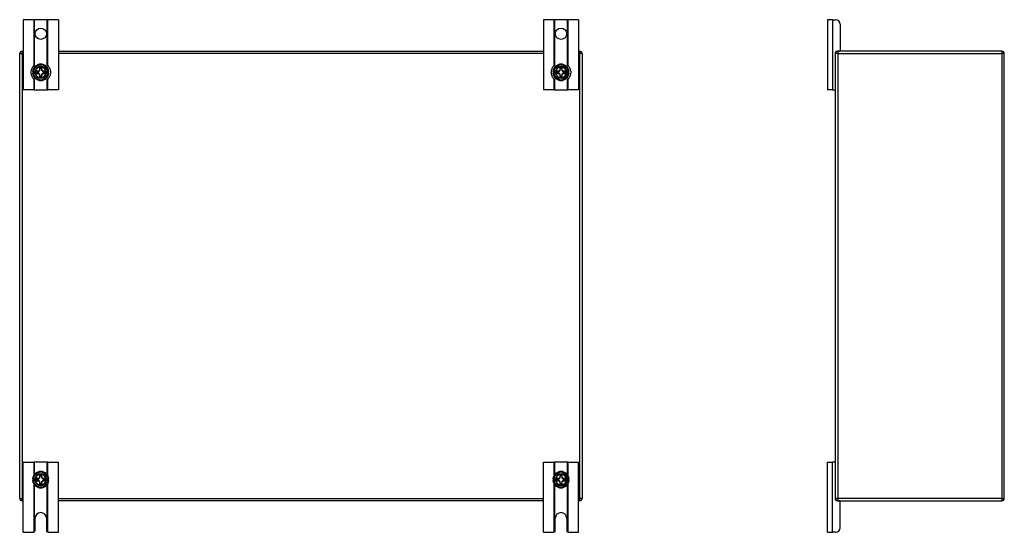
# Model space of a CAD drawing. Header units: inches. Extents: x 7 to 130, y 9 to 81.
# Tile 2 of 10: x 7 to 42, y 36 to 55. Entities that reach past the tile are written whole.
import ezdxf

# ---------------------------------------------------------------- set-up
doc = ezdxf.new("R2010")
doc.units = ezdxf.units.IN
doc.header["$MEASUREMENT"] = 0
doc.layers.add('Visible Edges(ANSI)', color=7, linetype='Continuous', lineweight=25)
doc.layers.add('Visible Tangent Edges(ANSI)', color=7, linetype='Continuous', lineweight=25)

msp = doc.modelspace()

# ---------------------------------------------------------------- linework, layer by layer
at = {"layer": 'Visible Edges(ANSI)'}
for p, q in [((7.259, 54.715), (6.886, 54.715)), ((6.886, 54.715), (6.886, 52.215)), ((7.29, 54.715), (7.259, 54.715)), ((7.732, 54.715), (7.29, 54.715)), ((7.763, 54.715), (7.732, 54.715)), ((8.136, 54.715), (7.763, 54.715)), ((8.136, 54.715), (8.136, 52.215)), ((25.759, 54.715), (25.386, 54.715)), ((25.386, 54.715), (25.386, 52.215)), ((25.79, 54.715), (25.759, 54.715)), ((26.232, 54.715), (25.79, 54.715)), ((26.263, 54.715), (26.232, 54.715)), ((26.636, 54.715), (26.263, 54.715)), ((26.636, 54.715), (26.636, 52.215)), ((35.67, 54.715), (35.483, 54.715)), ((35.483, 54.715), (35.483, 52.215)), ((35.67, 54.715), (35.777, 54.715)), ((35.933, 54.559), (35.933, 53.621)), ((6.845, 53.59), (6.886, 53.59)), ((8.136, 53.59), (25.386, 53.59)), ((26.636, 53.59), (26.677, 53.59)), ((35.806, 53.59), (35.859, 53.59)), ((41.691, 53.59), (35.859, 53.59)), ((6.761, 37.674), (6.761, 53.506)), ((26.761, 53.506), (26.761, 37.674)), ((35.775, 53.506), (35.775, 53.559)), ((35.775, 37.674), (35.775, 53.506)), ((41.775, 37.674), (41.775, 53.506)), ((7.222, 52.874), (7.252, 52.874)), ((7.252, 52.874), (7.309, 52.874)), ((7.309, 52.874), (7.317, 52.874)), ((7.317, 52.874), (7.324, 52.874)), ((7.324, 52.874), (7.442, 52.874)), ((7.373, 52.807), (7.373, 52.874)), ((7.442, 52.874), (7.438, 52.881)), ((7.442, 52.874), (7.478, 52.91)), ((7.47, 52.986), (7.478, 52.978)), ((7.47, 52.913), (7.478, 52.91)), ((7.478, 52.91), (7.478, 52.978)), ((7.478, 52.978), (7.545, 52.978)), ((7.545, 52.978), (7.553, 52.986)), ((7.545, 52.978), (7.545, 52.91)), ((7.545, 52.91), (7.553, 52.913)), ((7.545, 52.91), (7.581, 52.874)), ((7.581, 52.874), (7.584, 52.881)), ((7.581, 52.874), (7.698, 52.874)), ((7.649, 52.874), (7.649, 52.807)), ((7.698, 52.874), (7.705, 52.874)), ((7.705, 52.874), (7.713, 52.874)), ((7.713, 52.874), (7.77, 52.874)), ((7.77, 52.874), (7.8, 52.874)), ((25.722, 52.874), (25.752, 52.874)), ((25.752, 52.874), (25.809, 52.874)), ((25.809, 52.874), (25.817, 52.874)), ((25.817, 52.874), (25.824, 52.874)), ((25.824, 52.874), (25.942, 52.874)), ((25.873, 52.807), (25.873, 52.874)), ((25.942, 52.874), (25.938, 52.881)), ((25.942, 52.874), (25.978, 52.91)), ((25.97, 52.986), (25.978, 52.978)), ((25.97, 52.913), (25.978, 52.91)), ((25.978, 52.91), (25.978, 52.978)), ((25.978, 52.978), (26.045, 52.978)), ((26.045, 52.978), (26.053, 52.986)), ((26.045, 52.978), (26.045, 52.91)), ((26.045, 52.91), (26.053, 52.913)), ((26.045, 52.91), (26.081, 52.874)), ((26.081, 52.874), (26.084, 52.881)), ((26.081, 52.874), (26.198, 52.874)), ((26.149, 52.874), (26.149, 52.807)), ((26.198, 52.874), (26.205, 52.874)), ((26.205, 52.874), (26.213, 52.874)), ((26.213, 52.874), (26.27, 52.874)), ((26.27, 52.874), (26.3, 52.874)), ((7.252, 52.807), (7.222, 52.807)), ((7.309, 52.807), (7.252, 52.807)), ((7.317, 52.807), (7.309, 52.807)), ((7.324, 52.807), (7.317, 52.807)), ((7.442, 52.807), (7.324, 52.807)), ((7.442, 52.807), (7.438, 52.799)), ((7.478, 52.771), (7.442, 52.807)), ((7.478, 52.771), (7.47, 52.767)), ((7.478, 52.702), (7.47, 52.694)), ((7.478, 52.702), (7.478, 52.771)), ((7.545, 52.702), (7.478, 52.702)), ((7.581, 52.807), (7.545, 52.771)), ((7.553, 52.767), (7.545, 52.771)), ((7.545, 52.771), (7.545, 52.702)), ((7.553, 52.694), (7.545, 52.702)), ((7.698, 52.807), (7.581, 52.807)), ((7.581, 52.807), (7.584, 52.799)), ((7.705, 52.807), (7.698, 52.807)), ((7.713, 52.807), (7.705, 52.807)), ((7.77, 52.807), (7.713, 52.807)), ((7.8, 52.807), (7.77, 52.807)), ((25.752, 52.807), (25.722, 52.807)), ((25.809, 52.807), (25.752, 52.807)), ((25.817, 52.807), (25.809, 52.807)), ((25.824, 52.807), (25.817, 52.807)), ((25.942, 52.807), (25.824, 52.807)), ((25.942, 52.807), (25.938, 52.799)), ((25.978, 52.771), (25.942, 52.807)), ((25.978, 52.771), (25.97, 52.767)), ((25.978, 52.702), (25.97, 52.694)), ((25.978, 52.702), (25.978, 52.771)), ((26.045, 52.702), (25.978, 52.702)), ((26.081, 52.807), (26.045, 52.771)), ((26.053, 52.767), (26.045, 52.771)), ((26.045, 52.771), (26.045, 52.702)), ((26.053, 52.694), (26.045, 52.702)), ((26.198, 52.807), (26.081, 52.807)), ((26.081, 52.807), (26.084, 52.799)), ((26.205, 52.807), (26.198, 52.807)), ((26.213, 52.807), (26.205, 52.807)), ((26.27, 52.807), (26.213, 52.807)), ((26.3, 52.807), (26.27, 52.807)), ((7.259, 52.215), (6.886, 52.215)), ((7.259, 52.215), (7.29, 52.215)), ((7.29, 52.215), (7.732, 52.215)), ((7.732, 52.215), (7.763, 52.215)), ((8.136, 52.215), (7.763, 52.215)), ((25.759, 52.215), (25.386, 52.215)), ((25.759, 52.215), (25.79, 52.215)), ((25.79, 52.215), (26.232, 52.215)), ((26.232, 52.215), (26.263, 52.215)), ((26.636, 52.215), (26.263, 52.215)), ((35.67, 52.215), (35.483, 52.215)), ((35.67, 52.215), (35.744, 52.215)), ((35.775, 52.215), (35.744, 52.215)), ((6.886, 38.965), (7.259, 38.965)), ((6.886, 36.465), (6.886, 38.965)), ((7.29, 38.965), (7.259, 38.965)), ((7.732, 38.965), (7.29, 38.965)), ((7.763, 38.965), (7.732, 38.965)), ((7.763, 38.965), (8.136, 38.965)), ((8.136, 36.465), (8.136, 38.965)), ((25.386, 38.965), (25.759, 38.965)), ((25.386, 36.465), (25.386, 38.965)), ((25.79, 38.965), (25.759, 38.965)), ((26.232, 38.965), (25.79, 38.965)), ((26.263, 38.965), (26.232, 38.965)), ((26.263, 38.965), (26.636, 38.965)), ((26.636, 36.465), (26.636, 38.965)), ((35.483, 38.965), (35.67, 38.965)), ((35.483, 36.465), (35.483, 38.965)), ((35.744, 38.965), (35.67, 38.965)), ((35.744, 38.965), (35.775, 38.965)), ((7.222, 38.374), (7.252, 38.374)), ((7.252, 38.307), (7.222, 38.307)), ((7.252, 38.374), (7.309, 38.374)), ((7.309, 38.307), (7.252, 38.307)), ((7.309, 38.374), (7.317, 38.374)), ((7.317, 38.307), (7.309, 38.307)), ((7.317, 38.374), (7.324, 38.374)), ((7.324, 38.307), (7.317, 38.307)), ((7.324, 38.374), (7.442, 38.374)), ((7.442, 38.307), (7.324, 38.307)), ((7.373, 38.307), (7.373, 38.374)), ((7.442, 38.374), (7.438, 38.381)), ((7.442, 38.307), (7.438, 38.299)), ((7.442, 38.374), (7.478, 38.41)), ((7.478, 38.271), (7.442, 38.307)), ((7.47, 38.486), (7.478, 38.478)), ((7.47, 38.413), (7.478, 38.41)), ((7.478, 38.271), (7.47, 38.267)), ((7.478, 38.202), (7.47, 38.194)), ((7.478, 38.41), (7.478, 38.478)), ((7.478, 38.478), (7.545, 38.478)), ((7.478, 38.202), (7.478, 38.271)), ((7.545, 38.202), (7.478, 38.202)), ((7.545, 38.478), (7.553, 38.486)), ((7.545, 38.478), (7.545, 38.41)), ((7.545, 38.41), (7.553, 38.413)), ((7.545, 38.41), (7.581, 38.374)), ((7.581, 38.307), (7.545, 38.271)), ((7.553, 38.267), (7.545, 38.271)), ((7.545, 38.271), (7.545, 38.202)), ((7.553, 38.194), (7.545, 38.202)), ((7.581, 38.374), (7.584, 38.381)), ((7.581, 38.374), (7.698, 38.374)), ((7.698, 38.307), (7.581, 38.307)), ((7.581, 38.307), (7.584, 38.299)), ((7.649, 38.374), (7.649, 38.307)), ((7.698, 38.374), (7.705, 38.374)), ((7.705, 38.307), (7.698, 38.307)), ((7.705, 38.374), (7.713, 38.374)), ((7.713, 38.307), (7.705, 38.307)), ((7.713, 38.374), (7.77, 38.374)), ((7.77, 38.307), (7.713, 38.307)), ((7.77, 38.374), (7.8, 38.374)), ((7.8, 38.307), (7.77, 38.307)), ((25.722, 38.374), (25.752, 38.374)), ((25.752, 38.307), (25.722, 38.307)), ((25.752, 38.374), (25.809, 38.374)), ((25.809, 38.307), (25.752, 38.307)), ((25.809, 38.374), (25.817, 38.374)), ((25.817, 38.307), (25.809, 38.307)), ((25.817, 38.374), (25.824, 38.374)), ((25.824, 38.307), (25.817, 38.307)), ((25.824, 38.374), (25.942, 38.374)), ((25.942, 38.307), (25.824, 38.307)), ((25.873, 38.307), (25.873, 38.374)), ((25.942, 38.374), (25.938, 38.381)), ((25.942, 38.307), (25.938, 38.299)), ((25.942, 38.374), (25.978, 38.41)), ((25.978, 38.271), (25.942, 38.307)), ((25.97, 38.486), (25.978, 38.478)), ((25.97, 38.413), (25.978, 38.41)), ((25.978, 38.271), (25.97, 38.267)), ((25.978, 38.202), (25.97, 38.194)), ((25.978, 38.41), (25.978, 38.478)), ((25.978, 38.478), (26.045, 38.478)), ((25.978, 38.202), (25.978, 38.271)), ((26.045, 38.202), (25.978, 38.202)), ((26.045, 38.478), (26.053, 38.486)), ((26.045, 38.478), (26.045, 38.41)), ((26.045, 38.41), (26.053, 38.413)), ((26.045, 38.41), (26.081, 38.374)), ((26.081, 38.307), (26.045, 38.271)), ((26.053, 38.267), (26.045, 38.271)), ((26.045, 38.271), (26.045, 38.202)), ((26.053, 38.194), (26.045, 38.202)), ((26.081, 38.374), (26.084, 38.381)), ((26.081, 38.374), (26.198, 38.374)), ((26.198, 38.307), (26.081, 38.307)), ((26.081, 38.307), (26.084, 38.299)), ((26.149, 38.374), (26.149, 38.307)), ((26.198, 38.374), (26.205, 38.374)), ((26.205, 38.307), (26.198, 38.307)), ((26.205, 38.374), (26.213, 38.374)), ((26.213, 38.307), (26.205, 38.307)), ((26.213, 38.374), (26.27, 38.374)), ((26.27, 38.307), (26.213, 38.307)), ((26.27, 38.374), (26.3, 38.374)), ((26.3, 38.307), (26.27, 38.307)), ((6.886, 37.59), (6.845, 37.59)), ((25.386, 37.59), (8.136, 37.59)), ((26.677, 37.59), (26.636, 37.59)), ((35.775, 37.621), (35.775, 37.674)), ((35.859, 37.59), (35.806, 37.59)), ((35.859, 37.59), (41.691, 37.59)), ((35.933, 36.621), (35.933, 37.559)), ((7.308, 36.527), (7.308, 36.965)), ((7.714, 36.965), (7.714, 36.527)), ((25.808, 36.527), (25.808, 36.965)), ((26.214, 36.965), (26.214, 36.527)), ((6.886, 36.465), (7.246, 36.465)), ((7.776, 36.465), (8.136, 36.465)), ((25.386, 36.465), (25.746, 36.465)), ((26.276, 36.465), (26.636, 36.465)), ((35.483, 36.465), (35.67, 36.465)), ((35.777, 36.465), (35.67, 36.465))]:
    msp.add_line(p, q, dxfattribs=at)
at = {"layer": 'Visible Edges(ANSI)', "flags": 128}
for points in [[(7.259, 52.605), (7.254, 52.611), (7.246, 52.621), (7.236, 52.634), (7.225, 52.649), (7.213, 52.668), (7.201, 52.69), (7.191, 52.712), (7.183, 52.736), (7.176, 52.761), (7.171, 52.788), (7.168, 52.814), (7.167, 52.84), (7.168, 52.866), (7.171, 52.892), (7.176, 52.919), (7.183, 52.944), (7.191, 52.968), (7.201, 52.99), (7.213, 53.012), (7.225, 53.031), (7.236, 53.047), (7.246, 53.06), (7.254, 53.069), (7.259, 53.075)], [(7.259, 53.075), (7.26, 53.076), (7.26, 53.076), (7.261, 53.077), (7.262, 53.078), (7.263, 53.079), (7.264, 53.08), (7.265, 53.081), (7.266, 53.082), (7.267, 53.083), (7.268, 53.084), (7.269, 53.085), (7.271, 53.087), (7.272, 53.088), (7.274, 53.09), (7.275, 53.091), (7.277, 53.093), (7.278, 53.094), (7.28, 53.095), (7.282, 53.097), (7.283, 53.098), (7.285, 53.1), (7.287, 53.101), (7.288, 53.103), (7.29, 53.104)], [(7.732, 53.104), (7.734, 53.103), (7.736, 53.101), (7.737, 53.1), (7.739, 53.098), (7.741, 53.097), (7.742, 53.095), (7.744, 53.094), (7.746, 53.093), (7.747, 53.091), (7.749, 53.09), (7.75, 53.088), (7.752, 53.087), (7.753, 53.085), (7.754, 53.084), (7.756, 53.083), (7.757, 53.082), (7.758, 53.081), (7.759, 53.08), (7.76, 53.079), (7.761, 53.078), (7.762, 53.077), (7.762, 53.076), (7.763, 53.076), (7.763, 53.075)], [(7.763, 53.075), (7.768, 53.069), (7.777, 53.06), (7.787, 53.047), (7.798, 53.031), (7.81, 53.012), (7.821, 52.99), (7.831, 52.968), (7.84, 52.944), (7.847, 52.919), (7.852, 52.892), (7.855, 52.866), (7.856, 52.84), (7.855, 52.814), (7.852, 52.788), (7.847, 52.761), (7.84, 52.736), (7.831, 52.712), (7.821, 52.69), (7.81, 52.668), (7.798, 52.649), (7.787, 52.634), (7.777, 52.621), (7.768, 52.611), (7.763, 52.605)], [(25.759, 52.605), (25.754, 52.611), (25.746, 52.621), (25.736, 52.634), (25.725, 52.649), (25.713, 52.668), (25.701, 52.69), (25.691, 52.712), (25.683, 52.736), (25.676, 52.761), (25.671, 52.788), (25.668, 52.814), (25.667, 52.84), (25.668, 52.866), (25.671, 52.892), (25.676, 52.919), (25.683, 52.944), (25.691, 52.968), (25.701, 52.99), (25.713, 53.012), (25.725, 53.031), (25.736, 53.047), (25.746, 53.06), (25.754, 53.069), (25.759, 53.075)], [(25.759, 53.075), (25.76, 53.076), (25.76, 53.076), (25.761, 53.077), (25.762, 53.078), (25.763, 53.079), (25.764, 53.08), (25.765, 53.081), (25.766, 53.082), (25.767, 53.083), (25.768, 53.084), (25.769, 53.085), (25.771, 53.087), (25.772, 53.088), (25.774, 53.09), (25.775, 53.091), (25.777, 53.093), (25.778, 53.094), (25.78, 53.095), (25.782, 53.097), (25.783, 53.098), (25.785, 53.1), (25.787, 53.101), (25.788, 53.103), (25.79, 53.104)], [(26.232, 53.104), (26.234, 53.103), (26.236, 53.101), (26.237, 53.1), (26.239, 53.098), (26.241, 53.097), (26.242, 53.095), (26.244, 53.094), (26.246, 53.093), (26.247, 53.091), (26.249, 53.09), (26.25, 53.088), (26.252, 53.087), (26.253, 53.085), (26.254, 53.084), (26.256, 53.083), (26.257, 53.082), (26.258, 53.081), (26.259, 53.08), (26.26, 53.079), (26.261, 53.078), (26.262, 53.077), (26.262, 53.076), (26.263, 53.076), (26.263, 53.075)], [(26.263, 53.075), (26.268, 53.069), (26.277, 53.06), (26.287, 53.047), (26.298, 53.031), (26.31, 53.012), (26.321, 52.99), (26.331, 52.968), (26.34, 52.944), (26.347, 52.919), (26.352, 52.892), (26.355, 52.866), (26.356, 52.84), (26.355, 52.814), (26.352, 52.788), (26.347, 52.761), (26.34, 52.736), (26.331, 52.712), (26.321, 52.69), (26.31, 52.668), (26.298, 52.649), (26.287, 52.634), (26.277, 52.621), (26.268, 52.611), (26.263, 52.605)], [(7.29, 52.576), (7.288, 52.577), (7.287, 52.579), (7.285, 52.58), (7.283, 52.582), (7.282, 52.583), (7.28, 52.585), (7.278, 52.586), (7.277, 52.588), (7.275, 52.589), (7.274, 52.591), (7.272, 52.592), (7.271, 52.593), (7.269, 52.595), (7.268, 52.596), (7.267, 52.597), (7.266, 52.598), (7.265, 52.6), (7.264, 52.601), (7.263, 52.602), (7.262, 52.603), (7.261, 52.603), (7.26, 52.604), (7.26, 52.605), (7.259, 52.605)], [(7.763, 52.605), (7.763, 52.605), (7.762, 52.604), (7.762, 52.603), (7.761, 52.603), (7.76, 52.602), (7.759, 52.601), (7.758, 52.6), (7.757, 52.598), (7.756, 52.597), (7.754, 52.596), (7.753, 52.595), (7.752, 52.593), (7.75, 52.592), (7.749, 52.591), (7.747, 52.589), (7.746, 52.588), (7.744, 52.586), (7.742, 52.585), (7.741, 52.583), (7.739, 52.582), (7.737, 52.58), (7.736, 52.579), (7.734, 52.577), (7.732, 52.576)], [(25.79, 52.576), (25.788, 52.577), (25.787, 52.579), (25.785, 52.58), (25.783, 52.582), (25.782, 52.583), (25.78, 52.585), (25.778, 52.586), (25.777, 52.588), (25.775, 52.589), (25.774, 52.591), (25.772, 52.592), (25.771, 52.593), (25.769, 52.595), (25.768, 52.596), (25.767, 52.597), (25.766, 52.598), (25.765, 52.6), (25.764, 52.601), (25.763, 52.602), (25.762, 52.603), (25.761, 52.603), (25.76, 52.604), (25.76, 52.605), (25.759, 52.605)], [(26.263, 52.605), (26.263, 52.605), (26.262, 52.604), (26.262, 52.603), (26.261, 52.603), (26.26, 52.602), (26.259, 52.601), (26.258, 52.6), (26.257, 52.598), (26.256, 52.597), (26.254, 52.596), (26.253, 52.595), (26.252, 52.593), (26.25, 52.592), (26.249, 52.591), (26.247, 52.589), (26.246, 52.588), (26.244, 52.586), (26.242, 52.585), (26.241, 52.583), (26.239, 52.582), (26.237, 52.58), (26.236, 52.579), (26.234, 52.577), (26.232, 52.576)], [(7.259, 36.467), (7.259, 36.466), (7.259, 36.466), (7.258, 36.466), (7.258, 36.466), (7.258, 36.466), (7.257, 36.466), (7.257, 36.466), (7.256, 36.466), (7.256, 36.466), (7.255, 36.466), (7.255, 36.466), (7.254, 36.466), (7.254, 36.466), (7.253, 36.465), (7.253, 36.465), (7.252, 36.465), (7.251, 36.465), (7.251, 36.465), (7.25, 36.465), (7.249, 36.465), (7.249, 36.465), (7.248, 36.465), (7.247, 36.465), (7.246, 36.465)], [(7.29, 36.483), (7.289, 36.482), (7.287, 36.481), (7.286, 36.479), (7.284, 36.478), (7.282, 36.477), (7.281, 36.476), (7.279, 36.474), (7.277, 36.473), (7.276, 36.473), (7.274, 36.472), (7.273, 36.471), (7.271, 36.47), (7.27, 36.47), (7.268, 36.469), (7.267, 36.469), (7.266, 36.468), (7.264, 36.468), (7.263, 36.468), (7.262, 36.467), (7.262, 36.467), (7.261, 36.467), (7.26, 36.467), (7.26, 36.467), (7.259, 36.467)], [(7.763, 36.467), (7.763, 36.467), (7.762, 36.467), (7.762, 36.467), (7.761, 36.467), (7.76, 36.467), (7.759, 36.468), (7.758, 36.468), (7.757, 36.468), (7.756, 36.469), (7.754, 36.469), (7.753, 36.47), (7.751, 36.47), (7.75, 36.471), (7.748, 36.472), (7.747, 36.473), (7.745, 36.473), (7.743, 36.474), (7.742, 36.476), (7.74, 36.477), (7.739, 36.478), (7.737, 36.479), (7.735, 36.481), (7.734, 36.482), (7.732, 36.483)], [(7.776, 36.465), (7.775, 36.465), (7.775, 36.465), (7.774, 36.465), (7.773, 36.465), (7.773, 36.465), (7.772, 36.465), (7.771, 36.465), (7.771, 36.465), (7.77, 36.465), (7.769, 36.465), (7.769, 36.466), (7.768, 36.466), (7.768, 36.466), (7.767, 36.466), (7.767, 36.466), (7.766, 36.466), (7.766, 36.466), (7.765, 36.466), (7.765, 36.466), (7.764, 36.466), (7.764, 36.466), (7.764, 36.466), (7.763, 36.466), (7.763, 36.467)], [(25.759, 36.467), (25.759, 36.466), (25.759, 36.466), (25.758, 36.466), (25.758, 36.466), (25.758, 36.466), (25.757, 36.466), (25.757, 36.466), (25.756, 36.466), (25.756, 36.466), (25.755, 36.466), (25.755, 36.466), (25.754, 36.466), (25.754, 36.466), (25.753, 36.465), (25.753, 36.465), (25.752, 36.465), (25.751, 36.465), (25.751, 36.465), (25.75, 36.465), (25.749, 36.465), (25.749, 36.465), (25.748, 36.465), (25.747, 36.465), (25.746, 36.465)], [(25.79, 36.483), (25.789, 36.482), (25.787, 36.481), (25.786, 36.479), (25.784, 36.478), (25.782, 36.477), (25.781, 36.476), (25.779, 36.474), (25.777, 36.473), (25.776, 36.473), (25.774, 36.472), (25.773, 36.471), (25.771, 36.47), (25.77, 36.47), (25.768, 36.469), (25.767, 36.469), (25.766, 36.468), (25.764, 36.468), (25.763, 36.468), (25.762, 36.467), (25.762, 36.467), (25.761, 36.467), (25.76, 36.467), (25.76, 36.467), (25.759, 36.467)], [(26.263, 36.467), (26.263, 36.467), (26.262, 36.467), (26.262, 36.467), (26.261, 36.467), (26.26, 36.467), (26.259, 36.468), (26.258, 36.468), (26.257, 36.468), (26.256, 36.469), (26.254, 36.469), (26.253, 36.47), (26.251, 36.47), (26.25, 36.471), (26.248, 36.472), (26.247, 36.473), (26.245, 36.473), (26.243, 36.474), (26.242, 36.476), (26.24, 36.477), (26.239, 36.478), (26.237, 36.479), (26.235, 36.481), (26.234, 36.482), (26.232, 36.483)], [(26.276, 36.465), (26.275, 36.465), (26.275, 36.465), (26.274, 36.465), (26.273, 36.465), (26.273, 36.465), (26.272, 36.465), (26.271, 36.465), (26.271, 36.465), (26.27, 36.465), (26.269, 36.465), (26.269, 36.466), (26.268, 36.466), (26.268, 36.466), (26.267, 36.466), (26.267, 36.466), (26.266, 36.466), (26.266, 36.466), (26.265, 36.466), (26.265, 36.466), (26.264, 36.466), (26.264, 36.466), (26.264, 36.466), (26.263, 36.466), (26.263, 36.467)]]:
    msp.add_lwpolyline(points, dxfattribs=at)
at = {"layer": 'Visible Edges(ANSI)'}
for centre in [(7.511, 54.215), (26.011, 54.215)]:
    msp.add_circle(centre, 0.203, dxfattribs=at)
for centre, radius, start, end in [((35.777, 54.559), 0.156, 0, 90), ((6.845, 53.506), 0.084, 90, 180), ((26.677, 53.506), 0.084, 0, 90), ((35.859, 53.506), 0.084, 90, 180), ((35.806, 53.559), 0.031, 90, 180), ((35.902, 53.621), 0.031, 270, 0), ((41.691, 53.506), 0.084, 0, 90), ((7.511, 52.84), 0.291, 6.6104, 173.3896), ((7.511, 52.84), 0.269, 172.8461, 187.1539), ((7.511, 52.84), 0.197, 9.7878, 170.2122), ((7.511, 52.84), 0.269, 352.8461, 7.1539), ((26.011, 52.84), 0.291, 6.6104, 173.3896), ((26.011, 52.84), 0.269, 172.8461, 187.1539), ((26.011, 52.84), 0.197, 9.7878, 170.2122), ((26.011, 52.84), 0.269, 352.8461, 7.1539), ((7.511, 52.84), 0.291, 186.6104, 353.3896), ((7.511, 52.84), 0.197, 189.7878, 350.2122), ((26.011, 52.84), 0.291, 186.6104, 353.3896), ((26.011, 52.84), 0.197, 189.7878, 350.2122), ((35.744, 52.246), 0.031, 270, 0), ((35.744, 38.934), 0.031, 0, 90), ((7.511, 38.34), 0.291, 6.6104, 173.3896), ((7.511, 38.34), 0.197, 9.7878, 170.2122), ((26.011, 38.34), 0.291, 6.6104, 173.3896), ((26.011, 38.34), 0.197, 9.7878, 170.2122), ((7.511, 38.34), 0.291, 186.6104, 353.3896), ((7.511, 38.34), 0.269, 172.8461, 187.1539), ((7.511, 38.34), 0.197, 189.7878, 350.2122), ((7.511, 38.34), 0.269, 352.8461, 7.1539), ((26.011, 38.34), 0.291, 186.6104, 353.3896), ((26.011, 38.34), 0.269, 172.8461, 187.1539), ((26.011, 38.34), 0.197, 189.7878, 350.2122), ((26.011, 38.34), 0.269, 352.8461, 7.1539), ((6.845, 37.674), 0.084, 180, 270), ((26.677, 37.674), 0.084, 270, 0), ((35.859, 37.674), 0.084, 180, 270), ((35.806, 37.621), 0.031, 180, 270), ((35.902, 37.559), 0.031, 0, 90), ((41.691, 37.674), 0.084, 270, 0), ((7.511, 36.965), 0.203, 0, 180), ((26.011, 36.965), 0.203, 0, 180), ((7.246, 36.527), 0.062, 314.9335, 0), ((7.776, 36.527), 0.062, 180, 225.0665), ((25.746, 36.527), 0.062, 314.9335, 0), ((26.276, 36.527), 0.062, 180, 225.0665), ((35.777, 36.621), 0.156, 270, 0)]:
    msp.add_arc(centre, radius, start, end, dxfattribs=at)
at = {"layer": 'Visible Tangent Edges(ANSI)'}
for p, q in [((7.259, 54.715), (7.259, 53.075)), ((7.29, 53.104), (7.29, 54.715)), ((7.732, 54.715), (7.732, 53.104)), ((7.763, 53.075), (7.763, 54.715)), ((25.759, 54.715), (25.759, 53.075)), ((25.79, 53.104), (25.79, 54.715)), ((26.232, 54.715), (26.232, 53.104)), ((26.263, 53.075), (26.263, 54.715)), ((35.67, 54.715), (35.67, 52.215)), ((6.845, 53.59), (6.845, 53.506)), ((26.677, 53.59), (26.677, 53.506)), ((35.859, 53.59), (35.859, 53.506)), ((41.691, 53.59), (41.691, 53.506)), ((6.761, 53.506), (6.845, 53.506)), ((6.886, 53.506), (6.845, 53.506)), ((6.845, 53.506), (6.845, 37.674)), ((25.386, 53.506), (8.136, 53.506)), ((26.677, 53.506), (26.636, 53.506)), ((26.761, 53.506), (26.677, 53.506)), ((26.677, 37.674), (26.677, 53.506)), ((35.859, 53.506), (35.775, 53.506)), ((35.859, 53.506), (41.691, 53.506)), ((35.859, 53.506), (35.859, 37.674)), ((41.691, 53.506), (41.691, 37.674)), ((41.775, 53.506), (41.691, 53.506)), ((7.319, 52.883), (7.327, 52.881)), ((7.438, 52.881), (7.327, 52.881)), ((7.47, 52.913), (7.438, 52.881)), ((7.47, 52.986), (7.47, 52.913)), ((7.553, 52.986), (7.47, 52.986)), ((7.553, 52.913), (7.553, 52.986)), ((7.584, 52.881), (7.553, 52.913)), ((7.696, 52.881), (7.584, 52.881)), ((7.703, 52.883), (7.696, 52.881)), ((25.819, 52.883), (25.827, 52.881)), ((25.938, 52.881), (25.827, 52.881)), ((25.97, 52.913), (25.938, 52.881)), ((25.97, 52.986), (25.97, 52.913)), ((26.053, 52.986), (25.97, 52.986)), ((26.053, 52.913), (26.053, 52.986)), ((26.084, 52.881), (26.053, 52.913)), ((26.196, 52.881), (26.084, 52.881)), ((26.203, 52.883), (26.196, 52.881)), ((7.259, 52.605), (7.259, 52.215)), ((7.29, 52.215), (7.29, 52.576)), ((7.319, 52.797), (7.327, 52.799)), ((7.327, 52.799), (7.438, 52.799)), ((7.438, 52.799), (7.47, 52.767)), ((7.47, 52.767), (7.47, 52.694)), ((7.47, 52.694), (7.553, 52.694)), ((7.553, 52.767), (7.584, 52.799)), ((7.553, 52.694), (7.553, 52.767)), ((7.584, 52.799), (7.696, 52.799)), ((7.703, 52.797), (7.696, 52.799)), ((7.732, 52.576), (7.732, 52.215)), ((7.763, 52.215), (7.763, 52.605)), ((25.759, 52.605), (25.759, 52.215)), ((25.79, 52.215), (25.79, 52.576)), ((25.819, 52.797), (25.827, 52.799)), ((25.827, 52.799), (25.938, 52.799)), ((25.938, 52.799), (25.97, 52.767)), ((25.97, 52.767), (25.97, 52.694)), ((25.97, 52.694), (26.053, 52.694)), ((26.053, 52.767), (26.084, 52.799)), ((26.053, 52.694), (26.053, 52.767)), ((26.084, 52.799), (26.196, 52.799)), ((26.203, 52.797), (26.196, 52.799)), ((26.232, 52.576), (26.232, 52.215)), ((26.263, 52.215), (26.263, 52.605)), ((7.259, 38.965), (7.259, 38.485)), ((7.29, 38.529), (7.29, 38.965)), ((7.732, 38.965), (7.732, 38.529)), ((7.763, 38.485), (7.763, 38.965)), ((25.759, 38.965), (25.759, 38.485)), ((25.79, 38.529), (25.79, 38.965)), ((26.232, 38.965), (26.232, 38.529)), ((26.263, 38.485), (26.263, 38.965)), ((35.67, 36.465), (35.67, 38.965)), ((7.259, 38.195), (7.259, 36.467)), ((7.319, 38.383), (7.327, 38.381)), ((7.319, 38.297), (7.327, 38.299)), ((7.438, 38.381), (7.327, 38.381)), ((7.327, 38.299), (7.438, 38.299)), ((7.47, 38.413), (7.438, 38.381)), ((7.438, 38.299), (7.47, 38.267)), ((7.47, 38.486), (7.47, 38.413)), ((7.553, 38.486), (7.47, 38.486)), ((7.47, 38.267), (7.47, 38.194)), ((7.47, 38.194), (7.553, 38.194)), ((7.553, 38.413), (7.553, 38.486)), ((7.584, 38.381), (7.553, 38.413)), ((7.553, 38.267), (7.584, 38.299)), ((7.553, 38.194), (7.553, 38.267)), ((7.696, 38.381), (7.584, 38.381)), ((7.584, 38.299), (7.696, 38.299)), ((7.703, 38.383), (7.696, 38.381)), ((7.703, 38.297), (7.696, 38.299)), ((7.763, 36.467), (7.763, 38.195)), ((25.759, 38.195), (25.759, 36.467)), ((25.819, 38.383), (25.827, 38.381)), ((25.819, 38.297), (25.827, 38.299)), ((25.938, 38.381), (25.827, 38.381)), ((25.827, 38.299), (25.938, 38.299)), ((25.97, 38.413), (25.938, 38.381)), ((25.938, 38.299), (25.97, 38.267)), ((25.97, 38.486), (25.97, 38.413)), ((26.053, 38.486), (25.97, 38.486)), ((25.97, 38.267), (25.97, 38.194)), ((25.97, 38.194), (26.053, 38.194)), ((26.053, 38.413), (26.053, 38.486)), ((26.084, 38.381), (26.053, 38.413)), ((26.053, 38.267), (26.084, 38.299)), ((26.053, 38.194), (26.053, 38.267)), ((26.196, 38.381), (26.084, 38.381)), ((26.084, 38.299), (26.196, 38.299)), ((26.203, 38.383), (26.196, 38.381)), ((26.203, 38.297), (26.196, 38.299)), ((26.263, 36.467), (26.263, 38.195)), ((7.29, 36.483), (7.29, 38.152)), ((7.732, 38.152), (7.732, 36.483)), ((25.79, 36.483), (25.79, 38.152)), ((26.232, 38.152), (26.232, 36.483)), ((6.761, 37.674), (6.845, 37.674)), ((6.845, 37.59), (6.845, 37.674)), ((6.845, 37.674), (6.886, 37.674)), ((8.136, 37.674), (25.386, 37.674)), ((26.636, 37.674), (26.677, 37.674)), ((26.761, 37.674), (26.677, 37.674)), ((26.677, 37.59), (26.677, 37.674)), ((35.859, 37.674), (35.775, 37.674)), ((41.691, 37.674), (35.859, 37.674)), ((35.859, 37.674), (35.859, 37.59)), ((41.691, 37.674), (41.691, 37.59)), ((41.691, 37.674), (41.775, 37.674))]:
    msp.add_line(p, q, dxfattribs=at)
at = {"layer": 'Visible Tangent Edges(ANSI)', "flags": 128}
for points in [[(7.324, 52.874), (7.324, 52.874), (7.324, 52.874), (7.324, 52.874), (7.324, 52.874), (7.324, 52.874), (7.324, 52.874), (7.324, 52.874), (7.324, 52.875), (7.324, 52.875), (7.324, 52.875), (7.325, 52.876), (7.325, 52.876), (7.325, 52.876), (7.325, 52.877), (7.325, 52.877), (7.325, 52.878), (7.325, 52.878), (7.326, 52.878), (7.326, 52.879), (7.326, 52.879), (7.326, 52.88), (7.326, 52.88), (7.327, 52.881), (7.327, 52.881)], [(7.696, 52.881), (7.696, 52.881), (7.696, 52.88), (7.696, 52.88), (7.696, 52.879), (7.697, 52.879), (7.697, 52.878), (7.697, 52.878), (7.697, 52.878), (7.697, 52.877), (7.698, 52.877), (7.698, 52.876), (7.698, 52.876), (7.698, 52.876), (7.698, 52.875), (7.698, 52.875), (7.698, 52.875), (7.698, 52.874), (7.698, 52.874), (7.698, 52.874), (7.698, 52.874), (7.698, 52.874), (7.698, 52.874), (7.698, 52.874), (7.698, 52.874)], [(25.824, 52.874), (25.824, 52.874), (25.824, 52.874), (25.824, 52.874), (25.824, 52.874), (25.824, 52.874), (25.824, 52.874), (25.824, 52.874), (25.824, 52.875), (25.824, 52.875), (25.824, 52.875), (25.825, 52.876), (25.825, 52.876), (25.825, 52.876), (25.825, 52.877), (25.825, 52.877), (25.825, 52.878), (25.825, 52.878), (25.826, 52.878), (25.826, 52.879), (25.826, 52.879), (25.826, 52.88), (25.826, 52.88), (25.827, 52.881), (25.827, 52.881)], [(26.196, 52.881), (26.196, 52.881), (26.196, 52.88), (26.196, 52.88), (26.196, 52.879), (26.197, 52.879), (26.197, 52.878), (26.197, 52.878), (26.197, 52.878), (26.197, 52.877), (26.198, 52.877), (26.198, 52.876), (26.198, 52.876), (26.198, 52.876), (26.198, 52.875), (26.198, 52.875), (26.198, 52.875), (26.198, 52.874), (26.198, 52.874), (26.198, 52.874), (26.198, 52.874), (26.198, 52.874), (26.198, 52.874), (26.198, 52.874), (26.198, 52.874)], [(7.327, 52.799), (7.327, 52.799), (7.326, 52.8), (7.326, 52.8), (7.326, 52.801), (7.326, 52.801), (7.326, 52.802), (7.325, 52.802), (7.325, 52.803), (7.325, 52.803), (7.325, 52.804), (7.325, 52.804), (7.325, 52.804), (7.325, 52.805), (7.324, 52.805), (7.324, 52.805), (7.324, 52.806), (7.324, 52.806), (7.324, 52.806), (7.324, 52.806), (7.324, 52.806), (7.324, 52.806), (7.324, 52.807), (7.324, 52.807), (7.324, 52.807)], [(7.698, 52.807), (7.698, 52.807), (7.698, 52.807), (7.698, 52.806), (7.698, 52.806), (7.698, 52.806), (7.698, 52.806), (7.698, 52.806), (7.698, 52.806), (7.698, 52.805), (7.698, 52.805), (7.698, 52.805), (7.698, 52.804), (7.698, 52.804), (7.698, 52.804), (7.697, 52.803), (7.697, 52.803), (7.697, 52.802), (7.697, 52.802), (7.697, 52.801), (7.696, 52.801), (7.696, 52.8), (7.696, 52.8), (7.696, 52.799), (7.696, 52.799)], [(25.827, 52.799), (25.827, 52.799), (25.826, 52.8), (25.826, 52.8), (25.826, 52.801), (25.826, 52.801), (25.826, 52.802), (25.825, 52.802), (25.825, 52.803), (25.825, 52.803), (25.825, 52.804), (25.825, 52.804), (25.825, 52.804), (25.825, 52.805), (25.824, 52.805), (25.824, 52.805), (25.824, 52.806), (25.824, 52.806), (25.824, 52.806), (25.824, 52.806), (25.824, 52.806), (25.824, 52.806), (25.824, 52.807), (25.824, 52.807), (25.824, 52.807)], [(26.198, 52.807), (26.198, 52.807), (26.198, 52.807), (26.198, 52.806), (26.198, 52.806), (26.198, 52.806), (26.198, 52.806), (26.198, 52.806), (26.198, 52.806), (26.198, 52.805), (26.198, 52.805), (26.198, 52.805), (26.198, 52.804), (26.198, 52.804), (26.198, 52.804), (26.197, 52.803), (26.197, 52.803), (26.197, 52.802), (26.197, 52.802), (26.197, 52.801), (26.196, 52.801), (26.196, 52.8), (26.196, 52.8), (26.196, 52.799), (26.196, 52.799)], [(7.324, 38.374), (7.324, 38.374), (7.324, 38.374), (7.324, 38.374), (7.324, 38.374), (7.324, 38.374), (7.324, 38.374), (7.324, 38.374), (7.324, 38.375), (7.324, 38.375), (7.324, 38.375), (7.325, 38.376), (7.325, 38.376), (7.325, 38.376), (7.325, 38.377), (7.325, 38.377), (7.325, 38.378), (7.325, 38.378), (7.326, 38.378), (7.326, 38.379), (7.326, 38.379), (7.326, 38.38), (7.326, 38.38), (7.327, 38.381), (7.327, 38.381)], [(7.327, 38.299), (7.327, 38.299), (7.326, 38.3), (7.326, 38.3), (7.326, 38.301), (7.326, 38.301), (7.326, 38.302), (7.325, 38.302), (7.325, 38.303), (7.325, 38.303), (7.325, 38.304), (7.325, 38.304), (7.325, 38.304), (7.325, 38.305), (7.324, 38.305), (7.324, 38.305), (7.324, 38.306), (7.324, 38.306), (7.324, 38.306), (7.324, 38.306), (7.324, 38.306), (7.324, 38.306), (7.324, 38.307), (7.324, 38.307), (7.324, 38.307)], [(7.696, 38.381), (7.696, 38.381), (7.696, 38.38), (7.696, 38.38), (7.696, 38.379), (7.697, 38.379), (7.697, 38.378), (7.697, 38.378), (7.697, 38.378), (7.697, 38.377), (7.698, 38.377), (7.698, 38.376), (7.698, 38.376), (7.698, 38.376), (7.698, 38.375), (7.698, 38.375), (7.698, 38.375), (7.698, 38.374), (7.698, 38.374), (7.698, 38.374), (7.698, 38.374), (7.698, 38.374), (7.698, 38.374), (7.698, 38.374), (7.698, 38.374)], [(7.698, 38.307), (7.698, 38.307), (7.698, 38.307), (7.698, 38.306), (7.698, 38.306), (7.698, 38.306), (7.698, 38.306), (7.698, 38.306), (7.698, 38.306), (7.698, 38.305), (7.698, 38.305), (7.698, 38.305), (7.698, 38.304), (7.698, 38.304), (7.698, 38.304), (7.697, 38.303), (7.697, 38.303), (7.697, 38.302), (7.697, 38.302), (7.697, 38.301), (7.696, 38.301), (7.696, 38.3), (7.696, 38.3), (7.696, 38.299), (7.696, 38.299)], [(25.824, 38.374), (25.824, 38.374), (25.824, 38.374), (25.824, 38.374), (25.824, 38.374), (25.824, 38.374), (25.824, 38.374), (25.824, 38.374), (25.824, 38.375), (25.824, 38.375), (25.824, 38.375), (25.825, 38.376), (25.825, 38.376), (25.825, 38.376), (25.825, 38.377), (25.825, 38.377), (25.825, 38.378), (25.825, 38.378), (25.826, 38.378), (25.826, 38.379), (25.826, 38.379), (25.826, 38.38), (25.826, 38.38), (25.827, 38.381), (25.827, 38.381)], [(25.827, 38.299), (25.827, 38.299), (25.826, 38.3), (25.826, 38.3), (25.826, 38.301), (25.826, 38.301), (25.826, 38.302), (25.825, 38.302), (25.825, 38.303), (25.825, 38.303), (25.825, 38.304), (25.825, 38.304), (25.825, 38.304), (25.825, 38.305), (25.824, 38.305), (25.824, 38.305), (25.824, 38.306), (25.824, 38.306), (25.824, 38.306), (25.824, 38.306), (25.824, 38.306), (25.824, 38.306), (25.824, 38.307), (25.824, 38.307), (25.824, 38.307)], [(26.196, 38.381), (26.196, 38.381), (26.196, 38.38), (26.196, 38.38), (26.196, 38.379), (26.197, 38.379), (26.197, 38.378), (26.197, 38.378), (26.197, 38.378), (26.197, 38.377), (26.198, 38.377), (26.198, 38.376), (26.198, 38.376), (26.198, 38.376), (26.198, 38.375), (26.198, 38.375), (26.198, 38.375), (26.198, 38.374), (26.198, 38.374), (26.198, 38.374), (26.198, 38.374), (26.198, 38.374), (26.198, 38.374), (26.198, 38.374), (26.198, 38.374)], [(26.198, 38.307), (26.198, 38.307), (26.198, 38.307), (26.198, 38.306), (26.198, 38.306), (26.198, 38.306), (26.198, 38.306), (26.198, 38.306), (26.198, 38.306), (26.198, 38.305), (26.198, 38.305), (26.198, 38.305), (26.198, 38.304), (26.198, 38.304), (26.198, 38.304), (26.197, 38.303), (26.197, 38.303), (26.197, 38.302), (26.197, 38.302), (26.197, 38.301), (26.196, 38.301), (26.196, 38.3), (26.196, 38.3), (26.196, 38.299), (26.196, 38.299)]]:
    msp.add_lwpolyline(points, dxfattribs=at)
at = {"layer": 'Visible Tangent Edges(ANSI)'}
for centre, radius, start, end in [((7.511, 52.84), 0.261, 7.3617, 172.6383), ((7.511, 52.84), 0.205, 9.4079, 170.5921), ((7.511, 52.84), 0.189, 12.6356, 167.3644), ((26.011, 52.84), 0.261, 7.3617, 172.6383), ((26.011, 52.84), 0.205, 9.4079, 170.5921), ((26.011, 52.84), 0.189, 12.6356, 167.3644), ((7.511, 52.84), 0.261, 187.3617, 352.6383), ((7.511, 52.84), 0.205, 189.4079, 350.5921), ((7.511, 52.84), 0.189, 192.6356, 347.3644), ((26.011, 52.84), 0.261, 187.3617, 352.6383), ((26.011, 52.84), 0.205, 189.4079, 350.5921), ((26.011, 52.84), 0.189, 192.6356, 347.3644), ((7.511, 38.34), 0.261, 7.3617, 172.6383), ((7.511, 38.34), 0.205, 9.4079, 170.5921), ((7.511, 38.34), 0.189, 12.6356, 167.3644), ((26.011, 38.34), 0.261, 7.3617, 172.6383), ((26.011, 38.34), 0.205, 9.4079, 170.5921), ((26.011, 38.34), 0.189, 12.6356, 167.3644), ((7.511, 38.34), 0.261, 187.3617, 352.6383), ((7.511, 38.34), 0.205, 189.4079, 350.5921), ((7.511, 38.34), 0.189, 192.6356, 347.3644), ((26.011, 38.34), 0.261, 187.3617, 352.6383), ((26.011, 38.34), 0.205, 189.4079, 350.5921), ((26.011, 38.34), 0.189, 192.6356, 347.3644)]:
    msp.add_arc(centre, radius, start, end, dxfattribs=at)

doc.saveas('drawing.dxf')
